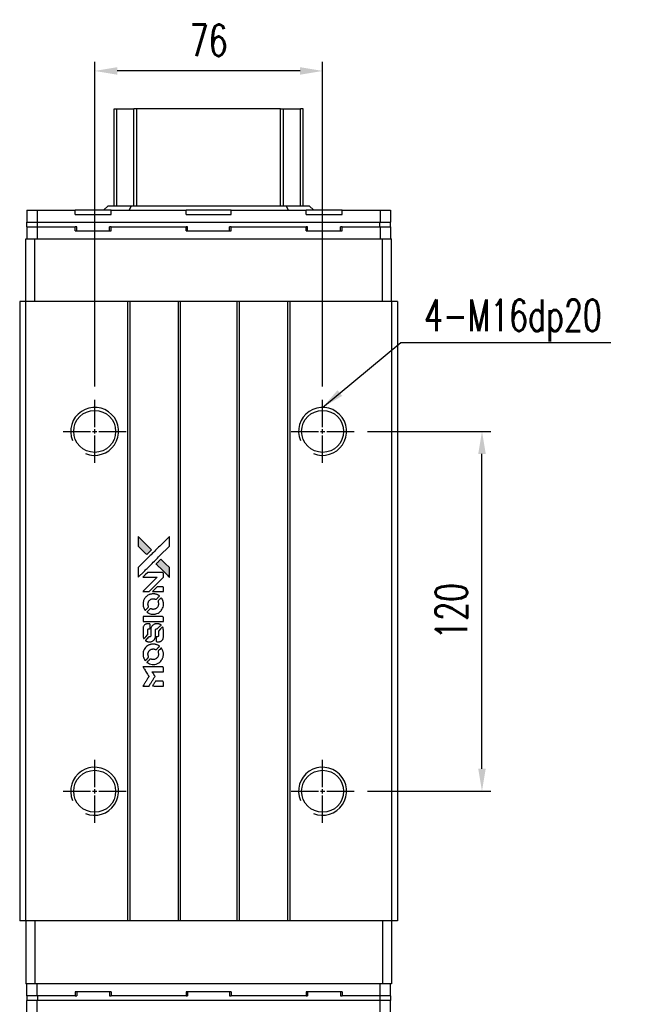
# Model space of a CAD drawing. Header units: millimetres. Extents: x 318 to 1633, y 215 to 952.
# Tile 2 of 3: x 883 to 1092, y 624 to 952. Entities that reach past the tile are written whole.
import ezdxf

# ---------------------------------------------------------------- set-up
doc = ezdxf.new("R2010")
doc.units = ezdxf.units.MM
doc.layers.get('0').update_dxf_attribs({"linetype": 'CONTINUOUS'})
doc.layers.get('DEFPOINTS').update_dxf_attribs({"linetype": 'CONTINUOUS'})
doc.layers.add('DIM', color=4, linetype='CONTINUOUS')
doc.styles.add('DIM-7', font='SIMPLEX.shx', dxfattribs={"width": 0.7, "bigfont": 'chineset.shx'})
doc.dimstyles.new('CNS', dxfattribs={"dimtxt": 3.5, "dimasz": 2.5, "dimexe": 1, "dimexo": 1.5, "dimgap": 0.09, "dimtad": 0, "dimdsep": 46, "dimtxsty": 'DIM-7', "dimcen": 0.09, "dimclrd": 1, "dimclre": 1, "dimclrt": 4, "dimadec": 0, "dimazin": 0, "dimtfac": 1, "dimtix": 1, "dimtmove": 2, "dimatfit": 3, "dimfxl": 1, "dimtvp": 0.971429, "dimtolj": 1, "dimarcsym": 0})

# ---------------------------------------------------------------- blocks, each defined once
blk = doc.blocks.new('*U80')
at = {"color": 0}
for p, q in [((0, 1.4), (0, 10.5)), ((-10.5, 0), (-1.4, 0)), ((1.4, 0), (10.5, 0)), ((0, -10.5), (0, -1.4))]:
    blk.add_line(p, q, dxfattribs=at)
at = {"color": 0, "linetype": 'Continuous'}
for p, q in [((-0.7, 0), (0.7, 0)), ((0, -0.7), (0, 0.7))]:
    blk.add_line(p, q, dxfattribs=at)
blk = doc.blocks.new('*U81')
at = {"color": 0}
for p, q in [((0, 1.4), (0, 10.5)), ((-10.5, 0), (-1.4, 0)), ((1.4, 0), (10.5, 0)), ((0, -10.5), (0, -1.4))]:
    blk.add_line(p, q, dxfattribs=at)
at = {"color": 0, "linetype": 'Continuous'}
for p, q in [((-0.7, 0), (0.7, 0)), ((0, -0.7), (0, 0.7))]:
    blk.add_line(p, q, dxfattribs=at)
blk = doc.blocks.new('*U82')
at = {"color": 0}
for p, q in [((0, 1.4), (0, 10.5)), ((-10.5, 0), (-1.4, 0)), ((1.4, 0), (10.5, 0)), ((0, -10.5), (0, -1.4))]:
    blk.add_line(p, q, dxfattribs=at)
at = {"color": 0, "linetype": 'Continuous'}
for p, q in [((-0.7, 0), (0.7, 0)), ((0, -0.7), (0, 0.7))]:
    blk.add_line(p, q, dxfattribs=at)
blk = doc.blocks.new('*U83')
at = {"color": 0}
for p, q in [((0, 1.4), (0, 10.5)), ((-10.5, 0), (-1.4, 0)), ((1.4, 0), (10.5, 0)), ((0, -10.5), (0, -1.4))]:
    blk.add_line(p, q, dxfattribs=at)
at = {"color": 0, "linetype": 'Continuous'}
for p, q in [((-0.7, 0), (0.7, 0)), ((0, -0.7), (0, 0.7))]:
    blk.add_line(p, q, dxfattribs=at)
blk = doc.blocks.new('*D86')
at = {"layer": 'DEFPOINTS', "color": 0}
for p in [(994.77, 814.76), (1037.41, 814.76), (994.77, 694.76)]:
    blk.add_point(p, dxfattribs=at)
at = {"layer": 'DIM', "color": 7, "lineweight": -2}
for p, q in [((999.27, 814.76), (1040.41, 814.76)), ((1037.41, 702.26), (1037.41, 807.26)), ((999.27, 694.76), (1040.41, 694.76))]:
    blk.add_line(p, q, dxfattribs=at)
at = {"layer": 'DIM', "color": 7}
for points in [[(1036.16, 807.26), (1038.66, 807.26), (1037.41, 814.76)], [(1036.16, 702.26), (1038.66, 702.26), (1037.41, 694.76)]]:
    blk.add_solid(points, dxfattribs=at)
at = {"layer": 'DIM', "color": 7, "insert": (1027.21, 754.76), "char_height": 10.5, "attachment_point": 5, "rotation": 90, "style": 'DIM-7'}
blk.add_mtext('\\A1;120', dxfattribs=at)
blk = doc.blocks.new('*D87')
at = {"layer": 'DEFPOINTS', "color": 0}
for p in [(908.27, 934.94), (908.27, 825.26), (984.27, 825.26)]:
    blk.add_point(p, dxfattribs=at)
at = {"layer": 'DIM', "color": 7, "lineweight": -2}
for p, q in [((908.27, 829.76), (908.27, 937.94)), ((984.27, 829.76), (984.27, 937.94)), ((976.77, 934.94), (915.77, 934.94))]:
    blk.add_line(p, q, dxfattribs=at)
at = {"layer": 'DIM', "color": 7}
for points in [[(915.77, 936.19), (915.77, 933.69), (908.27, 934.94)], [(976.77, 936.19), (976.77, 933.69), (984.27, 934.94)]]:
    blk.add_solid(points, dxfattribs=at)
at = {"layer": 'DIM', "color": 7, "insert": (946.27, 945.14), "char_height": 10.5, "attachment_point": 5, "style": 'DIM-7'}
blk.add_mtext('\\A1;76', dxfattribs=at)
blk = doc.blocks.new('LOGO2')
at = {"linetype": 'Continuous'}
h = blk.add_hatch(color=22, dxfattribs=at)
h.dxf.hatch_style = 1
h.paths.add_polyline_path([(762.85, 2317.48), (762.85, 2315.87), (762.85, 2314.26), (764.24, 2312.87, 0.000288), (764.78, 2312.34, 0.000479), (765.23, 2311.89, 0.000013), (765.64, 2311.49, 0.197177), (765.65, 2311.49, 0.197497), (765.66, 2311.49, 0.00004), (765.89, 2311.72, 0.000834), (766.15, 2311.98, 0.000506), (766.46, 2312.28), (767.25, 2313.08), (765.05, 2315.28)])
h.paths.add_polyline_path([(770.38, 2309.94), (769.58, 2309.14, 0.000476), (769.28, 2308.84, 0.000789), (769.02, 2308.58, 0.000035), (768.79, 2308.34, 0.19758), (768.78, 2308.34, 0.198396), (768.79, 2308.33, 0.000019), (769.1, 2308.01, 0.000582), (769.46, 2307.66, 0.000351), (769.87, 2307.24, 0.000108), (771.64, 2305.48, 0.000692), (772.54, 2304.59, 0.000077), (773.16, 2303.98, 0.197527), (773.18, 2303.97, 0.410181), (773.19, 2303.98, 0.000493), (773.2, 2304.31, 0.002424), (773.2, 2304.76, 0.000529), (773.2, 2305.55), (773.2, 2307.13), (771.79, 2308.53)])
at = {"color": 22}
for points in [[(764.24, 2312.87, 0.000288), (764.78, 2312.34, 0.000479), (765.23, 2311.89, 0.000013), (765.64, 2311.49, 0.197177), (765.65, 2311.49, 0.197497), (765.66, 2311.49, 0.00004), (765.89, 2311.72, 0.000836), (766.15, 2311.98, 0.000505), (766.46, 2312.28), (767.25, 2313.08), (765.05, 2315.28), (762.85, 2317.48), (762.85, 2315.87), (762.85, 2314.26)], [(764.78, 2305.86, -0.000056), (765.75, 2306.82, -0.000021), (767.1, 2308.17, -0.000021), (768.58, 2309.65, -0.000025), (769.96, 2311.03), (773.2, 2314.26), (773.2, 2315.86), (773.19, 2317.46), (771.02, 2315.3, 0.000274), (769.97, 2314.26, 0.000123), (768.6, 2312.9, 0.000121), (767.15, 2311.45, 0.000165), (765.85, 2310.15), (762.85, 2307.15), (762.85, 2305.54), (762.85, 2303.93)], [(769.87, 2307.24, 0.000108), (771.64, 2305.48, 0.000692), (772.54, 2304.59, 0.000077), (773.16, 2303.98, 0.197527), (773.18, 2303.97, 0.410182), (773.19, 2303.98, 0.000493), (773.2, 2304.31, 0.002424), (773.2, 2304.76, 0.000529), (773.2, 2305.55), (773.2, 2307.13), (771.79, 2308.53), (770.38, 2309.94), (769.58, 2309.14, 0.000476), (769.28, 2308.84, 0.000789), (769.02, 2308.58, 0.000035), (768.79, 2308.34, 0.19758), (768.78, 2308.34, 0.198396), (768.79, 2308.33, 0.000019), (769.1, 2308.01, 0.000582), (769.46, 2307.66, 0.000351)], [(765.41, 2299.17), (766.44, 2299.17), (768.82, 2301.56), (771.21, 2303.94), (771.2, 2304.61, 0.0008), (771.2, 2305.04, 0.010795), (771.2, 2305.19, 0.030495), (771.19, 2305.28, 0.080372), (771.17, 2305.34, 0.03816), (771.13, 2305.39, 0.041799), (771.08, 2305.44, 0.042486), (771.03, 2305.48, 0.042078), (770.98, 2305.51, 0.099276), (770.9, 2305.53, 0.003302), (770.57, 2305.54, 0.002586), (769.99, 2305.54, 0.000204), (768.44, 2305.54), (765.97, 2305.53), (765.18, 2304.74), (764.39, 2303.94), (766.76, 2303.94), (769.14, 2303.93), (766.79, 2301.59, 0.000253), (765.89, 2300.69, 0.000412), (765.12, 2299.93, 0.000041), (764.44, 2299.25, 0.041338), (764.41, 2299.21), (764.38, 2299.17)], [(764.43, 2294.61, 0.023681), (764.48, 2294.33, 0.022402), (764.55, 2294.05, 0.021929), (764.64, 2293.77, 0.020503), (764.77, 2293.49, 0.013745), (764.85, 2293.33, 0.009767), (764.95, 2293.16, 0.009658), (765.05, 2293, 0.027804), (765.13, 2292.9), (765.16, 2292.86), (765.66, 2293.36, 0.002053), (765.9, 2293.6, 0.006738), (766.05, 2293.76, 0.007826), (766.16, 2293.88, 0.063909), (766.2, 2293.94, 0.061532), (766.23, 2294.03, 0.068674), (766.24, 2294.12, 0.052072), (766.22, 2294.22, 0.019648), (766.17, 2294.37, -0.018366), (766.12, 2294.55, -0.0288), (766.08, 2294.71, -0.029061), (766.07, 2294.87, -0.019155), (766.07, 2295.05, -0.053809), (766.13, 2295.45, -0.058833), (766.27, 2295.82, -0.058566), (766.49, 2296.14, -0.052525), (766.79, 2296.41, -0.044733), (767.04, 2296.57, -0.040573), (767.33, 2296.68, -0.041123), (767.63, 2296.75, -0.04951), (767.91, 2296.76, -0.017369), (768.05, 2296.74, -0.024255), (768.16, 2296.72, -0.023787), (768.28, 2296.69, -0.015798), (768.41, 2296.64, 0.010631), (768.5, 2296.61, 0.033653), (768.55, 2296.59, 0.037806), (768.61, 2296.58, 0.016307), (768.68, 2296.58, 0.068179), (768.83, 2296.6, 0.095747), (768.94, 2296.66, 0.033418), (769.1, 2296.8, 0.002133), (769.52, 2297.23, 0.001452), (769.75, 2297.47, 0.012393), (769.85, 2297.58, 0.020479), (769.91, 2297.65, 0.344362), (769.91, 2297.68, 0.074287), (769.85, 2297.73, 0.005454), (769.67, 2297.85, 0.008391), (769.47, 2297.96, 0.017097), (769.32, 2298.05, 0.027375), (768.99, 2298.18, 0.02835), (768.66, 2298.28, 0.027723), (768.32, 2298.35, 0.023913), (767.95, 2298.37, 0.027047), (767.5, 2298.36, 0.031685), (767.09, 2298.3, 0.032425), (766.69, 2298.19, 0.031013), (766.3, 2298.03, 0.037914), (765.85, 2297.76, 0.040153), (765.44, 2297.43, 0.039834), (765.1, 2297.03, 0.036173), (764.81, 2296.57, 0.040752), (764.61, 2296.12, 0.035885), (764.48, 2295.63, 0.035491), (764.42, 2295.12, 0.037615)], [(769.41, 2299.17), (771.21, 2299.17), (771.2, 2299.84), (771.2, 2300.51), (771.15, 2300.59, 0.03146), (771.13, 2300.62, 0.026444), (771.1, 2300.66, 0.026444), (771.06, 2300.69, 0.031457), (771.03, 2300.71), (770.95, 2300.76), (770.06, 2300.77), (769.17, 2300.77), (768.39, 2299.98, 0.000745), (768.09, 2299.68, 0.001228), (767.84, 2299.42, 0.000087), (767.62, 2299.19, 0.195134), (767.61, 2299.18, 0.412117), (767.62, 2299.18, 0.000048), (768.14, 2299.17, 0.00109), (768.72, 2299.17, 0.000653)], [(765.82, 2292.23, 0.018008), (765.96, 2292.13, 0.009842), (766.15, 2292.03, 0.009807), (766.34, 2291.92, 0.015716), (766.51, 2291.85, 0.048467), (767.12, 2291.66, 0.045841), (767.76, 2291.58, 0.046006), (768.41, 2291.62, 0.049638), (769.02, 2291.78, 0.064819), (769.81, 2292.2, 0.06695), (770.46, 2292.81, 0.066691), (770.92, 2293.56, 0.063505), (771.19, 2294.43, 0.03135), (771.21, 2294.65, 0.010439), (771.22, 2294.98, 0.010391), (771.21, 2295.3, 0.032408), (771.19, 2295.52, 0.015696), (771.13, 2295.78, 0.018095), (771.07, 2296.02, 0.018551), (770.98, 2296.25, 0.018352), (770.89, 2296.47, 0.015568), (770.81, 2296.62, 0.009832), (770.71, 2296.79, 0.009795), (770.61, 2296.94, 0.023727), (770.52, 2297.05), (770.49, 2297.1), (769.99, 2296.61, 0.001528), (769.71, 2296.33, 0.010022), (769.58, 2296.19, 0.019586), (769.5, 2296.1, 0.061865), (769.46, 2296.03, 0.055054), (769.42, 2295.93, 0.061607), (769.41, 2295.82, 0.048725), (769.43, 2295.7, 0.020221), (769.48, 2295.54, -0.017722), (769.53, 2295.36, -0.02685), (769.56, 2295.21, -0.02759), (769.57, 2295.05, -0.020233), (769.57, 2294.88, -0.04793), (769.52, 2294.56, -0.048386), (769.42, 2294.25, -0.047866), (769.25, 2293.96, -0.044964), (769.03, 2293.7, -0.04333), (768.76, 2293.49, -0.050921), (768.47, 2293.34, -0.051473), (768.17, 2293.25, -0.0459), (767.84, 2293.22, -0.019014), (767.67, 2293.22, -0.024114), (767.53, 2293.24, -0.025081), (767.39, 2293.27, -0.023892), (767.25, 2293.32, 0.008624), (767.14, 2293.36, 0.026486), (767.06, 2293.38, 0.035074), (767, 2293.39, 0.02756), (766.93, 2293.39, 0.087163), (766.81, 2293.37, 0.073291), (766.71, 2293.31, 0.028074), (766.55, 2293.18, 0.002594), (766.2, 2292.82), (765.69, 2292.32)], [(767.81, 2289.2), (771.2, 2289.2), (771.2, 2289.87), (771.2, 2290.53), (771.16, 2290.61, 0.071429), (771.11, 2290.68, 0.054799), (771.04, 2290.74, 0.053585), (770.96, 2290.78, 0.060698), (770.88, 2290.8, 0.033975), (770.74, 2290.81), (769.02, 2290.81, 0.000726), (767.33, 2290.81, 0.001084), (765.85, 2290.8), (764.42, 2290.79), (764.42, 2289.99), (764.42, 2289.19)], [(764.43, 2284.23, 0.018538), (764.44, 2284.13, 0.010695), (764.46, 2284.01, 0.01068), (764.49, 2283.89, 0.017678), (764.52, 2283.78, 0.013849), (764.56, 2283.67, 0.011814), (764.61, 2283.55, 0.004513), (764.66, 2283.44, 0.290035), (764.68, 2283.43, 0.196418), (764.69, 2283.44, 0.000124), (764.89, 2283.63, 0.001477), (765.11, 2283.85, 0.000898), (765.37, 2284.11), (766.04, 2284.79), (766.05, 2285.63, -0.001471), (766.05, 2286.27, -0.028714), (766.07, 2286.47, -0.097073), (766.1, 2286.58, -0.084199), (766.18, 2286.68, -0.042698), (766.24, 2286.72, -0.053912), (766.31, 2286.75, -0.051004), (766.38, 2286.77, -0.032967), (766.46, 2286.77, 0.00807), (766.5, 2286.77, 0.003023), (766.56, 2286.78, 0.002994), (766.63, 2286.78, 0.003629), (766.69, 2286.78), (766.84, 2286.79), (766.84, 2287.44, 0.001618), (766.84, 2287.75, 0.005206), (766.83, 2287.96, 0.00535), (766.83, 2288.1, 0.060675), (766.82, 2288.16, 0.048484), (766.81, 2288.19, 0.02389), (766.78, 2288.22, 0.022812), (766.76, 2288.26, 0.02462), (766.73, 2288.29, 0.061781), (766.65, 2288.36, 0.080179), (766.56, 2288.4, 0.048561), (766.43, 2288.41, 0.010021), (766.21, 2288.42, 0.016602), (765.9, 2288.41, 0.031409), (765.66, 2288.38, 0.036474), (765.45, 2288.32, 0.03439), (765.25, 2288.23, 0.065928), (764.93, 2288.01, 0.069066), (764.68, 2287.71, 0.065697), (764.51, 2287.35, 0.051559), (764.43, 2286.92, 0.020904), (764.42, 2286.69, 0.000451), (764.42, 2285.57, 0.000419), (764.42, 2284.44, 0.022759)], [(765.3, 2282.75, 0.023289), (765.47, 2282.64, 0.026845), (765.63, 2282.56, 0.026047), (765.81, 2282.49, 0.019751), (766, 2282.44, 0.013249), (766.12, 2282.41, 0.025169), (766.21, 2282.4, 0.016532), (766.32, 2282.4, 0.002937), (766.54, 2282.4, 0.003317), (766.73, 2282.4, 0.011808), (766.85, 2282.4, 0.01777), (766.94, 2282.41, 0.021476), (767.03, 2282.42, 0.04325), (767.39, 2282.54, 0.045753), (767.72, 2282.71, 0.04649), (768, 2282.93, 0.047672), (768.24, 2283.21, 0.025315), (768.32, 2283.32, 0.015208), (768.39, 2283.47, 0.01512), (768.46, 2283.62, 0.022488), (768.52, 2283.76, 0.027857), (768.57, 2283.97, 0.034138), (768.6, 2284.18, 0.014286), (768.61, 2284.49, 0.00124), (768.61, 2285.29, -0.00103), (768.61, 2285.77, -0.002552), (768.61, 2286.13, -0.001594), (768.62, 2286.4, -0.047676), (768.63, 2286.47, -0.085307), (768.68, 2286.59, -0.097789), (768.76, 2286.68, -0.085947), (768.88, 2286.74, -0.051339), (769.03, 2286.77, 0.014634), (769.09, 2286.77, 0.015028), (769.14, 2286.78, 0.014927), (769.19, 2286.79, 0.059415), (769.21, 2286.8, 0.070595), (769.27, 2286.84, 0.00028), (769.84, 2287.41, 0.000111), (770.42, 2287.98, 0.200239), (770.43, 2288.01, 0.268906), (770.42, 2288.02, 0.001866), (770.28, 2288.1, 0.007532), (770.15, 2288.18, 0.017818), (770.04, 2288.23, 0.013256), (769.93, 2288.27, 0.011636), (769.81, 2288.31, 0.011528), (769.68, 2288.35, 0.012303), (769.56, 2288.38, 0.0423), (769.37, 2288.41, 0.013657), (769.08, 2288.41, 0.013857), (768.79, 2288.4, 0.037428), (768.58, 2288.37, 0.014927), (768.45, 2288.34, 0.0122), (768.3, 2288.3, 0.012518), (768.17, 2288.25, 0.023062), (768.06, 2288.2, 0.065961), (767.68, 2287.94, 0.06055), (767.37, 2287.59, 0.059676), (767.14, 2287.16, 0.060497), (767.03, 2286.69, 0.025683), (767.02, 2286.59, 0.001528), (767.02, 2286.29, 0.002124), (767.01, 2285.91, 0.001173), (767.01, 2285.45, -0.000809), (767.01, 2284.63, -0.017164), (767, 2284.39, -0.063931), (766.98, 2284.26, -0.108429), (766.92, 2284.17, -0.052941), (766.86, 2284.12, -0.063675), (766.79, 2284.08, -0.050562), (766.7, 2284.06, -0.020337), (766.58, 2284.05, 0.009897), (766.51, 2284.04, 0.016482), (766.45, 2284.04, 0.019019), (766.4, 2284.03, 0.06043), (766.37, 2284.01, 0.076267), (766.3, 2283.96, 0.00054), (765.77, 2283.43, 0.000307), (765.23, 2282.88, 0.142594), (765.21, 2282.84, 0.232419), (765.21, 2282.83, 0.022995), (765.23, 2282.8, 0.024627), (765.27, 2282.78, 0.015407)], [(768.82, 2282.66, 0.065483), (768.85, 2282.58, 0.053271), (768.91, 2282.51, 0.052018), (768.99, 2282.45, 0.0556), (769.07, 2282.41, 0.036839), (769.13, 2282.39, 0.026922), (769.19, 2282.38, 0.016905), (769.28, 2282.38, 0.004317), (769.42, 2282.38, 0.016369), (769.71, 2282.39, 0.029936), (769.95, 2282.42, 0.03418), (770.16, 2282.48, 0.031327), (770.36, 2282.56, 0.046935), (770.61, 2282.71, 0.054053), (770.82, 2282.9, 0.053701), (770.98, 2283.14, 0.045364), (771.1, 2283.41, 0.032479), (771.16, 2283.65, 0.03386), (771.19, 2283.9, 0.013578), (771.2, 2284.28, 0.001155), (771.2, 2285.28, 0.000413), (771.2, 2286.13, 0.005008), (771.19, 2286.46, 0.013199), (771.18, 2286.64, 0.033956), (771.16, 2286.77, 0.013909), (771.13, 2286.91, 0.010864), (771.09, 2287.06, 0.010938), (771.04, 2287.19, 0.028702), (771, 2287.29), (770.96, 2287.36), (770.27, 2286.67), (769.57, 2285.99), (769.58, 2285.19, -0.001504), (769.57, 2284.85, -0.00328), (769.57, 2284.58, -0.001901), (769.57, 2284.38, -0.061333), (769.56, 2284.33, -0.063621), (769.53, 2284.26, -0.048633), (769.48, 2284.19, -0.046769), (769.42, 2284.14, -0.047961), (769.35, 2284.09, -0.02678), (769.29, 2284.06, -0.050957), (769.24, 2284.05, -0.029398), (769.17, 2284.04, -0.00401), (769.02, 2284.04), (768.78, 2284.03), (768.79, 2283.39, 0.001061), (768.79, 2283, 0.009147), (768.79, 2282.83, 0.020721), (768.8, 2282.73, 0.051619)], [(764.43, 2277.88, 0.024131), (764.48, 2277.59, 0.022344), (764.55, 2277.3, 0.021883), (764.65, 2277.01, 0.020884), (764.78, 2276.72, 0.010669), (764.87, 2276.56, 0.010389), (764.96, 2276.4, 0.010913), (765.05, 2276.26, 0.022227), (765.13, 2276.15), (765.16, 2276.11), (765.67, 2276.62, 0.002452), (765.86, 2276.83, 0.003628), (766.03, 2277, 0.001662), (766.17, 2277.16, 0.070159), (766.2, 2277.19, 0.047671), (766.21, 2277.22, 0.018624), (766.22, 2277.27, 0.017921), (766.23, 2277.31, 0.018804), (766.23, 2277.36, 0.018255), (766.23, 2277.42, 0.041312), (766.23, 2277.47, 0.037164), (766.22, 2277.52, 0.012342), (766.19, 2277.59, -0.015101), (766.13, 2277.77, -0.035998), (766.09, 2277.9, -0.033244), (766.08, 2278.04, -0.011249), (766.07, 2278.25, -0.004059), (766.07, 2278.42, -0.019693), (766.08, 2278.51, -0.027943), (766.09, 2278.59, -0.014411), (766.11, 2278.69, -0.033089), (766.19, 2278.92, -0.033887), (766.3, 2279.13, -0.034021), (766.44, 2279.33, -0.033942), (766.6, 2279.51, -0.02816), (766.78, 2279.67, -0.035032), (766.97, 2279.79, -0.035269), (767.18, 2279.89, -0.029196), (767.4, 2279.96, -0.037862), (767.67, 2280.01, -0.043657), (767.92, 2280.02, -0.043064), (768.18, 2279.98, -0.035184), (768.44, 2279.89, 0.033699), (768.56, 2279.85, 0.052815), (768.68, 2279.84, 0.059167), (768.78, 2279.84, 0.058972), (768.88, 2279.88, 0.059208), (768.95, 2279.92, 0.021125), (769.05, 2280.01, 0.008691), (769.21, 2280.16, 0.000851), (769.58, 2280.55, 0.001873), (769.78, 2280.74, 0.013884), (769.86, 2280.84, 0.022355), (769.91, 2280.9, 0.341453), (769.91, 2280.92, 0.073011), (769.86, 2280.97, 0.004587), (769.68, 2281.09, 0.00748), (769.49, 2281.2, 0.016837), (769.34, 2281.28, 0.028606), (768.99, 2281.44, 0.031352), (768.63, 2281.55, 0.031004), (768.26, 2281.61, 0.0268), (767.86, 2281.63, 0.026698), (767.44, 2281.61, 0.03002), (767.04, 2281.54, 0.030357), (766.65, 2281.43, 0.028554), (766.28, 2281.27, 0.062944), (765.58, 2280.8, 0.062206), (765.01, 2280.17, 0.062448), (764.62, 2279.43, 0.064355), (764.43, 2278.62, 0.017377), (764.42, 2278.46, 0.008369), (764.42, 2278.25, 0.008367), (764.42, 2278.04, 0.01757)], [(765.81, 2275.49, 0.064158), (766.6, 2275.07, 0.06356), (767.47, 2274.86, 0.064004), (768.36, 2274.88, 0.066747), (769.2, 2275.12, 0.04321), (769.73, 2275.41, 0.044737), (770.19, 2275.78, 0.044901), (770.58, 2276.23, 0.044184), (770.88, 2276.74, 0.026293), (771.04, 2277.13, 0.033344), (771.15, 2277.5, 0.033227), (771.21, 2277.89, 0.025815), (771.22, 2278.31, 0.023119), (771.19, 2278.72, 0.031044), (771.12, 2279.08, 0.031337), (771.01, 2279.43, 0.024258), (770.85, 2279.79, 0.015622), (770.78, 2279.92, 0.008495), (770.69, 2280.07, 0.008415), (770.6, 2280.22, 0.020814), (770.52, 2280.32), (770.48, 2280.37), (769.99, 2279.88, 0.002843), (769.63, 2279.51, 0.033917), (769.49, 2279.36, 0.087906), (769.44, 2279.25, 0.073302), (769.42, 2279.11, 0.022047), (769.42, 2279.05, 0.026465), (769.43, 2278.99, 0.022233), (769.45, 2278.92, 0.009985), (769.47, 2278.84, -0.039011), (769.55, 2278.52, -0.044398), (769.58, 2278.21, -0.045096), (769.55, 2277.91, -0.04265), (769.46, 2277.61, -0.071154), (769.23, 2277.18, -0.068827), (768.88, 2276.84, -0.068713), (768.46, 2276.6, -0.070507), (767.98, 2276.48, -0.028605), (767.78, 2276.47, -0.031418), (767.59, 2276.49, -0.031044), (767.39, 2276.53, -0.02668), (767.19, 2276.6, 0.038913), (767.08, 2276.63, 0.043732), (766.96, 2276.65, 0.047754), (766.85, 2276.64, 0.075756), (766.77, 2276.62, 0.07294), (766.72, 2276.59, 0.003456), (766.59, 2276.46, 0.005023), (766.42, 2276.3, 0.002422), (766.2, 2276.09, 0.000819), (766.01, 2275.9, 0.001349), (765.85, 2275.73, 0.0001), (765.7, 2275.59, 0.205335), (765.7, 2275.58, 0.219821), (765.7, 2275.57, 0.002494), (765.73, 2275.55, 0.007089), (765.77, 2275.52, 0.004494)], [(765.43, 2267.66), (766.45, 2267.66), (766.62, 2267.94, -0.000297), (766.73, 2268.12, -0.000037), (766.96, 2268.49, -0.000043), (767.23, 2268.94, -0.000036), (767.52, 2269.41, 0.000044), (767.81, 2269.88, 0.000063), (768.06, 2270.29, 0.000035), (768.28, 2270.64, 0.0009), (768.33, 2270.74), (768.42, 2270.87), (768.31, 2271.05, 0.001175), (768.24, 2271.16, 0.000208), (768.12, 2271.35, 0.000225), (767.98, 2271.58, 0.000203), (767.83, 2271.81, -0.000711), (767.69, 2272.04, -0.001119), (767.57, 2272.23, -0.000263), (767.47, 2272.4, -0.04589), (767.46, 2272.42, -0.519312), (767.47, 2272.44, -0.001914), (767.75, 2272.44, -0.003124), (768.2, 2272.44, -0.000285), (769.33, 2272.44), (771.21, 2272.44), (771.21, 2273.1, 0.001727), (771.21, 2273.57, 0.025279), (771.2, 2273.73, 0.073886), (771.17, 2273.83, 0.07426), (771.12, 2273.92, 0.03264), (771.1, 2273.94, 0.01784), (771.07, 2273.96, 0.017712), (771.04, 2273.98, 0.026854), (771.01, 2274), (770.95, 2274.04), (767.67, 2274.04), (764.4, 2274.04), (764.42, 2274.01, -0.004595), (764.43, 2273.98, -0.00016), (764.5, 2273.88, -0.000298), (764.57, 2273.76, -0.000208), (764.65, 2273.63, 0.000986), (764.9, 2273.24, 0.00025), (765.29, 2272.61, 0.000268), (765.71, 2271.93, 0.000436), (766.07, 2271.36, -0.002932), (766.19, 2271.17, -0.004718), (766.29, 2271.01, -0.001113), (766.37, 2270.87, -0.227179), (766.37, 2270.85, -0.045982), (766.36, 2270.84, -0.000145), (766.25, 2270.65, -0.000825), (766.11, 2270.43, -0.000517), (765.96, 2270.18, 0.000056), (765.42, 2269.31, 0.000289), (765.12, 2268.83, 0.000481), (764.9, 2268.48, 0.000418), (764.67, 2268.1), (764.4, 2267.66)], [(769.4, 2267.66), (771.21, 2267.66), (771.21, 2268.32, 0.000842), (771.21, 2268.74, 0.010591), (771.2, 2268.9, 0.028995), (771.19, 2268.99, 0.069543), (771.17, 2269.05, 0.051063), (771.14, 2269.11, 0.039932), (771.09, 2269.16, 0.039414), (771.03, 2269.21, 0.045845), (770.97, 2269.24, 0.094811), (770.91, 2269.26, 0.007124), (770.73, 2269.27, 0.004713), (770.43, 2269.27, 0.000534), (769.74, 2269.27), (768.57, 2269.27), (768.47, 2269.1, 0.000828), (768.17, 2268.62, 0.000879), (767.88, 2268.15, 0.000048), (767.6, 2267.68, 0.137596), (767.6, 2267.67, 0.413028), (767.6, 2267.67, 0.000016), (768.13, 2267.66, 0.000623), (768.71, 2267.66, 0.000374)]]:
    blk.add_lwpolyline(points, format="xyb", close=True, dxfattribs=at)

msp = doc.modelspace()

# ---------------------------------------------------------------- linework, layer by layer
for p, q in [((914.766, 890.012), (914.766, 922.337)), ((914.767, 890.012), (914.767, 922.337)), ((915.686, 890.012), (915.686, 922.337)), ((922.277, 922.337), (921.291, 922.337)), ((921.291, 890.012), (921.291, 922.337)), ((970.255, 922.337), (922.277, 922.337)), ((922.277, 890.012), (922.277, 922.337)), ((970.255, 890.012), (970.255, 922.337)), ((971.241, 890.012), (971.241, 922.337)), ((977.765, 922.337), (976.846, 922.337)), ((976.846, 890.012), (976.846, 922.337)), ((977.765, 890.012), (977.765, 922.337)), ((977.766, 922.337), (977.765, 922.337)), ((977.766, 890.012), (977.766, 922.337)), ((912.768, 890.012), (911.228, 888.472)), ((912.768, 890.012), (920.44, 890.012)), ((920.44, 890.012), (919.802, 888.472)), ((920.44, 890.012), (972.092, 890.012)), ((972.092, 890.012), (972.73, 888.472)), ((972.092, 890.012), (979.764, 890.012)), ((979.764, 890.012), (981.304, 888.472)), ((885.616, 888.472), (885.616, 884.472)), ((885.616, 888.472), (889.116, 888.472)), ((889.116, 888.472), (889.116, 884.472)), ((889.116, 888.472), (901.766, 888.472)), ((901.766, 887.122), (901.766, 888.472)), ((913.766, 888.472), (901.766, 888.472)), ((901.766, 887.122), (913.766, 887.122)), ((913.766, 887.122), (913.766, 888.472)), ((913.766, 888.472), (938.766, 888.472)), ((938.766, 887.122), (938.766, 888.472)), ((953.766, 888.472), (938.766, 888.472)), ((938.766, 887.122), (953.766, 887.122)), ((953.766, 887.122), (953.766, 888.472)), ((953.766, 888.472), (978.766, 888.472)), ((978.766, 887.122), (978.766, 888.472)), ((990.766, 888.472), (978.766, 888.472)), ((978.766, 887.122), (990.766, 887.122)), ((990.766, 887.122), (990.766, 888.472)), ((990.766, 888.472), (1003.416, 888.472)), ((1003.416, 888.472), (1003.416, 884.472)), ((1003.416, 888.472), (1006.916, 888.472)), ((1006.916, 888.472), (1006.916, 884.472)), ((885.616, 884.472), (889.116, 884.472)), ((885.666, 882.972), (885.666, 884.472)), ((889.116, 884.472), (1003.416, 884.472)), ((889.166, 882.972), (889.166, 884.472)), ((1003.366, 882.972), (1003.366, 884.472)), ((1003.416, 884.472), (1006.916, 884.472)), ((1006.866, 882.972), (1006.866, 884.472)), ((885.616, 882.972), (885.616, 878.972)), ((885.616, 882.972), (889.116, 882.972)), ((889.116, 882.972), (889.116, 878.972)), ((889.116, 882.972), (901.766, 882.972)), ((901.766, 881.622), (901.766, 882.972)), ((902.266, 882.972), (901.766, 882.972)), ((901.766, 881.622), (913.766, 881.622)), ((902.266, 881.622), (902.266, 882.972)), ((902.266, 881.622), (902.266, 882.972)), ((913.766, 882.972), (913.266, 882.972)), ((913.266, 881.622), (913.266, 882.972)), ((913.766, 881.622), (913.766, 882.972)), ((913.766, 882.972), (938.766, 882.972)), ((938.766, 881.622), (938.766, 882.972)), ((939.266, 882.972), (938.766, 882.972)), ((938.766, 881.622), (953.766, 881.622)), ((939.266, 881.622), (939.266, 882.972)), ((939.266, 881.622), (939.266, 882.972)), ((953.766, 882.972), (953.266, 882.972)), ((953.266, 881.622), (953.266, 882.972)), ((953.766, 881.622), (953.766, 882.972)), ((953.766, 882.972), (978.766, 882.972)), ((978.766, 881.622), (978.766, 882.972)), ((979.266, 882.972), (978.766, 882.972)), ((978.766, 881.622), (990.766, 881.622)), ((979.266, 881.622), (979.266, 882.972)), ((979.266, 881.622), (979.266, 882.972)), ((990.766, 882.972), (990.266, 882.972)), ((990.266, 881.622), (990.266, 882.972)), ((990.766, 881.622), (990.766, 882.972)), ((990.766, 882.972), (1003.416, 882.972)), ((1003.416, 882.972), (1003.416, 878.972)), ((1003.416, 882.972), (1006.916, 882.972)), ((1006.916, 882.972), (1006.916, 878.972)), ((885.266, 858.012), (885.266, 878.972)), ((885.266, 878.972), (888.266, 878.972)), ((888.266, 858.012), (888.266, 878.972)), ((888.266, 878.972), (1004.266, 878.972)), ((1004.266, 858.012), (1004.266, 878.972)), ((1004.266, 878.972), (1007.266, 878.972)), ((1007.266, 858.012), (1007.266, 878.972)), ((883.266, 858.012), (883.266, 651.512)), ((885.216, 858.012), (883.266, 858.012)), ((885.216, 858.012), (885.216, 651.512)), ((919.217, 858.012), (885.216, 858.012)), ((919.217, 858.012), (919.217, 651.512)), ((919.967, 858.012), (919.217, 858.012)), ((919.967, 858.012), (919.967, 651.512)), ((936.067, 858.012), (919.967, 858.012)), ((936.067, 858.012), (936.067, 651.512)), ((936.817, 858.012), (936.067, 858.012)), ((936.817, 858.012), (936.817, 651.512)), ((955.715, 858.012), (936.817, 858.012)), ((955.715, 858.012), (955.715, 651.512)), ((956.465, 858.012), (955.715, 858.012)), ((956.465, 858.012), (956.465, 651.512)), ((972.565, 858.012), (956.465, 858.012)), ((972.565, 858.012), (972.565, 651.512)), ((973.315, 858.012), (972.565, 858.012)), ((973.315, 858.012), (973.315, 651.512)), ((1007.216, 858.012), (973.315, 858.012)), ((1007.216, 858.012), (1007.216, 651.512)), ((1009.266, 858.012), (1007.216, 858.012)), ((1009.266, 858.012), (1009.266, 651.512)), ((885.216, 651.512), (883.266, 651.512)), ((919.217, 651.512), (885.216, 651.512)), ((885.266, 651.512), (885.266, 630.552)), ((888.266, 651.512), (888.266, 630.552)), ((919.967, 651.512), (919.217, 651.512)), ((936.067, 651.512), (919.967, 651.512)), ((936.817, 651.512), (936.067, 651.512)), ((955.715, 651.512), (936.817, 651.512)), ((956.465, 651.512), (955.715, 651.512)), ((972.565, 651.512), (956.465, 651.512)), ((973.315, 651.512), (972.565, 651.512)), ((1007.216, 651.512), (973.315, 651.512)), ((1004.266, 651.512), (1004.266, 630.552)), ((1009.266, 651.512), (1007.216, 651.512)), ((1007.266, 651.512), (1007.266, 630.552)), ((888.266, 630.552), (885.266, 630.552)), ((885.616, 626.552), (885.616, 630.552)), ((1004.266, 630.552), (888.266, 630.552)), ((889.116, 626.552), (889.116, 630.552)), ((1003.416, 626.552), (1003.416, 630.552)), ((1007.266, 630.552), (1004.266, 630.552)), ((1006.916, 626.552), (1006.916, 630.552)), ((901.766, 627.902), (901.766, 626.552)), ((913.766, 627.902), (901.766, 627.902)), ((902.266, 627.902), (902.266, 626.552)), ((913.266, 627.902), (913.266, 626.552)), ((913.266, 627.902), (913.266, 626.552)), ((913.766, 627.902), (913.766, 626.552)), ((953.766, 627.902), (938.766, 627.902)), ((938.766, 627.902), (938.766, 626.552)), ((939.266, 627.902), (939.266, 626.552)), ((953.266, 627.902), (953.266, 626.552)), ((953.266, 627.902), (953.266, 626.552)), ((953.766, 627.902), (953.766, 626.552)), ((990.766, 627.902), (978.766, 627.902)), ((978.766, 627.902), (978.766, 626.552)), ((979.266, 627.902), (979.266, 626.552)), ((990.266, 627.902), (990.266, 626.552)), ((990.266, 627.902), (990.266, 626.552)), ((990.766, 627.902), (990.766, 626.552)), ((889.116, 626.552), (885.616, 626.552)), ((885.616, 621.052), (885.616, 625.052)), ((889.116, 625.052), (885.616, 625.052)), ((885.666, 626.552), (885.666, 625.052)), ((901.766, 626.552), (889.116, 626.552)), ((889.116, 621.052), (889.116, 625.052)), ((1003.416, 625.052), (889.116, 625.052)), ((889.166, 626.552), (889.166, 625.052)), ((901.766, 626.552), (902.266, 626.552)), ((913.266, 626.552), (913.766, 626.552)), ((938.766, 626.552), (913.766, 626.552)), ((938.766, 626.552), (939.266, 626.552)), ((953.266, 626.552), (953.766, 626.552)), ((978.766, 626.552), (953.766, 626.552)), ((978.766, 626.552), (979.266, 626.552)), ((990.266, 626.552), (990.766, 626.552)), ((1003.416, 626.552), (990.766, 626.552)), ((1003.366, 626.552), (1003.366, 625.052)), ((1006.916, 626.552), (1003.416, 626.552)), ((1003.416, 621.052), (1003.416, 625.052)), ((1006.916, 625.052), (1003.416, 625.052)), ((1006.866, 626.552), (1006.866, 625.052)), ((1006.916, 621.052), (1006.916, 625.052))]:
    msp.add_line(p, q)
for centre in [(908.266, 814.762), (984.266, 814.762), (908.266, 694.762), (984.266, 694.762)]:
    msp.add_circle(centre, 7)
for centre in [(908.266, 814.762), (984.266, 814.762), (908.266, 694.762), (984.266, 694.762)]:
    msp.add_arc(centre, 8, 247.5, 202.5)
for points in [[(914.767, 922.337), (914.767, 922.337), (914.786, 922.337), (914.875, 922.337), (914.943, 922.337), (915.12, 922.337), (915.228, 922.337), (915.455, 922.337), (915.574, 922.337), (915.686, 922.337)], [(915.686, 922.337), (916.317, 922.337), (916.975, 922.337), (918.241, 922.337), (918.846, 922.337), (919.89, 922.337), (920.327, 922.337), (920.974, 922.337), (921.184, 922.337), (921.291, 922.337)], [(970.255, 922.337), (970.363, 922.337), (970.477, 922.337), (970.699, 922.337), (970.807, 922.337), (970.993, 922.337), (971.071, 922.337), (971.186, 922.337), (971.223, 922.337), (971.241, 922.337)], [(971.241, 922.337), (971.348, 922.337), (971.558, 922.337), (972.205, 922.337), (972.642, 922.337), (973.686, 922.337), (974.291, 922.337), (975.557, 922.337), (976.215, 922.337), (976.846, 922.337)]]:
    msp.add_open_spline(points, degree=3, knots=[0, 0, 0, 0, 0.25, 0.25, 0.5, 0.5, 0.75, 0.75, 1, 1, 1, 1])

# ---------------------------------------------------------------- block references
for name, p in [('*U81', (908.266, 814.762)), ('*U80', (984.266, 814.762)), ('*U82', (908.266, 694.762)), ('*U83', (984.266, 694.762))]:
    msp.add_blockref(name, p)
at = {"layer": 'DIM'}
msp.add_blockref('LOGO2', (159.973, -1537.801), dxfattribs=at)

# ---------------------------------------------------------------- texts
at = {"layer": 'DIM', "color": 0, "insert": (1018.122, 844.679), "char_height": 10.5, "attachment_point": 7, "style": 'DIM-7'}
msp.add_mtext('\\A1;4-M16dp20', dxfattribs=at)

# ---------------------------------------------------------------- dimensions: what is measured, and where the dimension line sits
at = {"layer": 'DIM', "color": 0}
dim = msp.add_linear_dim(base=(908.266, 934.938), p1=(984.266, 825.262), p2=(908.266, 825.262), dimstyle='CNS', override={"dimscale": 3, "dimclrd": 7, "dimclre": 7, "dimclrt": 7}, dxfattribs=at)
dim.commit()
dim.dimension.update_dxf_attribs({"geometry": '*D87', "text_midpoint": (946.266, 945.138)})
dim = msp.add_linear_dim(base=(1037.406, 814.762), p1=(994.766, 694.762), p2=(994.766, 814.762), angle=90, dimstyle='CNS', override={"dimscale": 3, "dimclrd": 7, "dimclre": 7, "dimclrt": 7}, dxfattribs=at)
dim.commit()
dim.dimension.update_dxf_attribs({"geometry": '*D86', "text_midpoint": (1027.206, 754.762)})

# ---------------------------------------------------------------- leaders
at = {"layer": 'DIM', "color": 0, "annotation_type": 0, "has_hookline": 1, "hookline_direction": 0, "text_width": 62.3}
msp.add_leader([(984.266, 822.762), (1010.352, 844.409), (1017.852, 844.409)], dimstyle='CNS', override={"dimscale": 3, "dimgap": 0.09, "dimtad": 1, "dimclrd": 7, "dimclre": 256}, dxfattribs=at)

doc.saveas('drawing.dxf')
